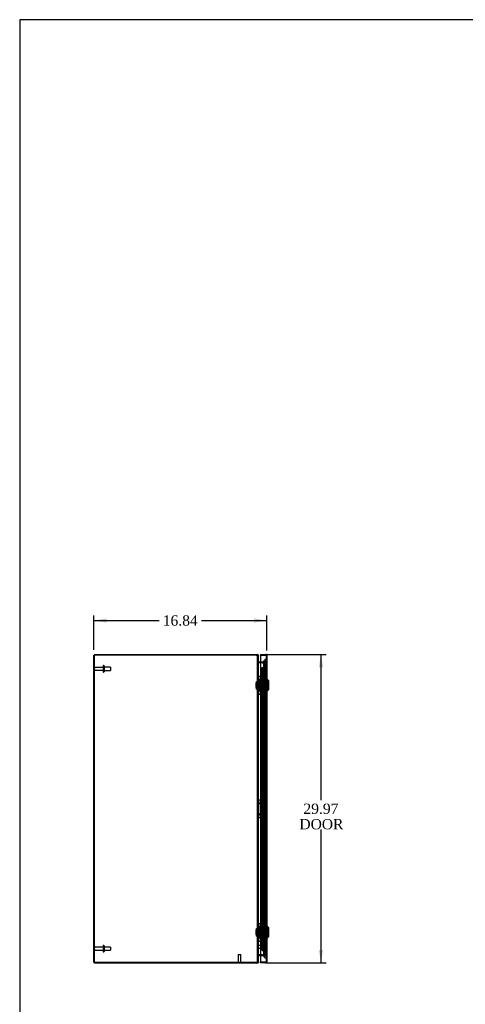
# Model space of a CAD drawing. Header units: inches. Extents: x 1 to 240, y -1 to 159.
# Tile 2 of 8: x 1 to 44, y 64 to 159. Entities that reach past the tile are written whole.
import ezdxf
from ezdxf.enums import TextEntityAlignment as Align
from ezdxf.lldxf.tags import DXFTag

# ---------------------------------------------------------------- set-up
doc = ezdxf.new("R2010")
doc.units = ezdxf.units.IN
doc.header["$MEASUREMENT"] = 0
for name, color, linetype in [('CAP02342', 7, 'Continuous'), ('COM52788', 7, 'Continuous'), ('COM52808', 7, 'Continuous'), ('COM53844', 7, 'Continuous'), ('COM55772-4', 7, 'Continuous'), ('COM70219', 7, 'Continuous'), ('Default', 7, 'Continuous'), ('HNG14573-1', 7, 'Continuous'), ('HNG14573-2', 7, 'Continuous'), ('LOK10000', 7, 'Continuous'), ('LOK10000CAM', 7, 'Continuous'), ('LOK10000NUT', 7, 'Continuous'), ('LOK10000SC', 7, 'Continuous'), ('PIN17645', 7, 'Continuous'), ('QLB20183', 7, 'Continuous'), ('STD21878', 7, 'Continuous'), ('STD26098', 7, 'Continuous')]:
    doc.layers.add(name, color=color, linetype=linetype)
doc.styles.add('SEACAD_Times_New_Roman', font='times.ttf')
tags = doc.linetypes.add('HIDDEN2', pattern=[0.1875, 0.125, -0.0625]).pattern_tags.tags
tags[6:7] = [DXFTag(74, 4), DXFTag(75, 0), DXFTag(340, '0'), DXFTag(46, 0.0), DXFTag(50, 0.0), DXFTag(44, 0.0), DXFTag(45, 0.0)]
tags[4:5] = [DXFTag(74, 4), DXFTag(75, 0), DXFTag(340, '0'), DXFTag(46, 0.0), DXFTag(50, 0.0), DXFTag(44, 0.0), DXFTag(45, 0.0)]
doc.dimstyles.new('HAMMOND_(STH_-_240x160)', dxfattribs={"dimtxt": 1, "dimasz": 1.25, "dimexe": 0.5, "dimexo": 0.5, "dimgap": 0.25, "dimtad": 0, "dimtih": 1, "dimtoh": 1, "dimzin": 0, "dimdsep": 46, "dimtxsty": 'SEACAD_Times_New_Roman', "dimblk1": '_SE_FILLED', "dimblk2": '_SE_FILLED', "dimsah": 1, "dimcen": 0.5, "dimadec": 0, "dimazin": 0, "dimtfac": 0.8, "dimtofl": 0, "dimtmove": 0, "dimatfit": 3, "dimfxl": 1, "dimtolj": 1, "dimtzin": 0, "dimarcsym": 0})

# ---------------------------------------------------------------- blocks, each defined once
blk = doc.blocks.new('SE2')
at = {"layer": 'CAP02342', "color": 7, "linetype": 'HIDDEN2'}
for p, q in [((24.789, 93.524), (24.497, 93.524)), ((24.497, 93.524), (24.497, 93.05)), ((24.557, 93.524), (24.557, 93.05)), ((24.636, 92.971), (24.65, 92.971)), ((24.636, 92.911), (24.65, 92.911)), ((24.729, 93.05), (24.729, 93.524)), ((24.789, 93.05), (24.789, 93.524)), ((24.789, 81.524), (24.497, 81.524)), ((24.497, 81.524), (24.497, 81.05)), ((24.557, 81.524), (24.557, 81.05)), ((24.729, 81.05), (24.729, 81.524)), ((24.789, 81.05), (24.789, 81.524)), ((24.636, 80.971), (24.65, 80.971)), ((24.636, 80.911), (24.65, 80.911)), ((24.789, 69.524), (24.497, 69.524)), ((24.497, 69.524), (24.497, 69.05)), ((24.557, 69.524), (24.557, 69.05)), ((24.636, 68.971), (24.65, 68.971)), ((24.636, 68.911), (24.65, 68.911)), ((24.729, 69.05), (24.729, 69.524)), ((24.789, 69.05), (24.789, 69.524))]:
    blk.add_line(p, q, dxfattribs=at)
for centre, radius, start, end in [((24.636, 93.05), 0.139, 180, 270), ((24.636, 93.05), 0.079, 180, 270), ((24.636, 93.05), 0.079, 270, 275.08351), ((24.636, 93.05), 0.139, 270, 272.88662), ((24.65, 93.05), 0.079, 264.91649, 270), ((24.65, 93.05), 0.139, 267.11338, 270), ((24.65, 93.05), 0.079, 270, 0), ((24.65, 93.05), 0.139, 270, 0), ((24.636, 81.05), 0.139, 180, 270), ((24.636, 81.05), 0.079, 180, 270), ((24.636, 81.05), 0.079, 270, 275.08351), ((24.636, 81.05), 0.139, 270, 272.88662), ((24.65, 81.05), 0.079, 264.91649, 270), ((24.65, 81.05), 0.139, 267.11338, 270), ((24.65, 81.05), 0.079, 270, 0), ((24.65, 81.05), 0.139, 270, 0), ((24.636, 69.05), 0.139, 180, 270), ((24.636, 69.05), 0.079, 180, 270), ((24.636, 69.05), 0.079, 270, 275.08351), ((24.636, 69.05), 0.139, 270, 272.88662), ((24.65, 69.05), 0.079, 264.91649, 270), ((24.65, 69.05), 0.139, 267.11338, 270), ((24.65, 69.05), 0.079, 270, 0), ((24.65, 69.05), 0.139, 270, 0)]:
    blk.add_arc(centre, radius, start, end, dxfattribs=at)
at = {"layer": 'COM52788', "color": 7, "linetype": 'Continuous'}
for p, q in [((8.225, 97.54), (23.948, 97.54)), ((8.225, 97.54), (8.225, 97.468)), ((23.948, 97.54), (24.045, 97.54)), ((24.045, 97.468), (24.045, 97.54)), ((24.126, 97.432), (24.153, 97.432)), ((24.153, 97.432), (24.153, 97.406)), ((24.177, 96.792), (24.165, 96.756)), ((24.365, 96.79), (24.189, 96.79)), ((24.177, 68.288), (24.165, 68.324)), ((24.189, 68.29), (24.365, 68.29)), ((8.225, 67.54), (8.225, 67.612)), ((23.948, 67.54), (8.225, 67.54)), ((24.045, 67.54), (23.948, 67.54)), ((24.045, 67.612), (24.045, 67.54)), ((24.126, 67.648), (24.153, 67.648)), ((24.153, 67.673), (24.153, 67.648))]:
    blk.add_line(p, q, dxfattribs=at)
at = {"layer": 'COM52788', "color": 7, "linetype": 'HIDDEN2'}
for p, q in [((23.948, 97.468), (24.045, 97.468)), ((24.081, 97.432), (24.081, 97.406)), ((24.081, 97.432), (24.126, 97.432)), ((24.081, 96.826), (24.153, 96.826)), ((24.165, 96.756), (24.154, 96.723)), ((24.518, 96.79), (24.365, 96.79)), ((24.513, 96.718), (24.518, 96.718)), ((24.519, 96.79), (24.526, 96.791)), ((24.519, 96.79), (24.52, 96.718)), ((24.52, 96.718), (24.542, 96.72)), ((24.807, 96.855), (24.526, 96.791)), ((24.526, 96.791), (24.542, 96.72)), ((24.542, 96.72), (24.823, 96.785)), ((24.807, 96.855), (24.823, 96.785)), ((24.081, 68.254), (24.153, 68.254)), ((24.165, 68.324), (24.154, 68.356)), ((24.365, 68.29), (24.518, 68.29)), ((24.518, 68.362), (24.513, 68.362)), ((24.519, 68.29), (24.52, 68.362)), ((24.526, 68.289), (24.519, 68.29)), ((24.542, 68.359), (24.52, 68.362)), ((24.526, 68.289), (24.542, 68.359)), ((24.526, 68.289), (24.807, 68.224)), ((24.823, 68.294), (24.542, 68.359)), ((24.807, 68.224), (24.823, 68.294)), ((24.045, 67.612), (23.948, 67.612)), ((24.081, 67.673), (24.081, 67.648)), ((24.081, 67.648), (24.126, 67.648))]:
    blk.add_line(p, q, dxfattribs=at)
at = {"layer": 'COM52788', "color": 7, "linetype": 'Continuous'}
for centre, radius, start, end in [((24.045, 97.432), 0.108, 0, 90), ((24.045, 97.432), 0.036, 24.47652, 90), ((24.189, 96.826), 0.036, 180, 251.39661), ((24.189, 96.826), 0.036, 251.39661, 270), ((24.189, 96.826), 0.108, 268.58381, 270), ((24.189, 68.254), 0.036, 108.60339, 180), ((24.189, 68.254), 0.036, 90, 108.60339), ((24.189, 68.254), 0.108, 90, 91.41619), ((24.045, 67.648), 0.108, 270, 360), ((24.045, 67.648), 0.036, 270, 335.52348)]:
    blk.add_arc(centre, radius, start, end, dxfattribs=at)
at = {"layer": 'COM52788', "color": 7, "linetype": 'HIDDEN2'}
for centre, radius, start, end in [((24.045, 97.432), 0.036, 0, 24.47652), ((24.189, 96.826), 0.108, 180.00004, 251.39658), ((24.189, 96.826), 0.108, 251.39661, 268.58381), ((24.518, 96.826), 0.036, 270, 270.94624), ((24.518, 96.826), 0.108, 270, 270.94624), ((24.189, 68.254), 0.108, 108.60341, 179.99999), ((24.189, 68.254), 0.108, 91.41619, 108.60339), ((24.518, 68.254), 0.108, 89.05376, 90), ((24.518, 68.254), 0.036, 89.05376, 90), ((24.045, 67.648), 0.036, 335.52348, 0)]:
    blk.add_arc(centre, radius, start, end, dxfattribs=at)
at = {"layer": 'COM52808', "color": 7, "linetype": 'Continuous'}
for p, q in [((24.365, 97.524), (24.365, 97.452)), ((24.365, 97.524), (24.882, 97.524)), ((24.365, 97.452), (24.365, 67.627)), ((24.365, 97.452), (24.882, 97.452)), ((24.882, 97.452), (24.365, 97.452)), ((24.882, 97.452), (24.882, 97.452)), ((24.932, 97.452), (24.882, 97.452)), ((24.882, 97.452), (24.969, 97.452)), ((24.932, 97.452), (24.969, 97.478)), ((24.99, 97.416), (24.99, 67.663)), ((24.99, 97.416), (24.99, 97.416)), ((24.99, 97.416), (24.99, 97.416)), ((24.99, 97.416), (24.99, 97.416)), ((24.365, 67.555), (24.365, 67.627)), ((24.882, 67.627), (24.365, 67.627)), ((24.365, 67.627), (24.882, 67.627)), ((24.882, 67.555), (24.365, 67.555)), ((24.882, 67.627), (24.882, 67.627)), ((24.882, 67.627), (24.932, 67.627)), ((24.882, 67.627), (24.969, 67.627)), ((24.932, 67.627), (24.969, 67.6)), ((24.99, 67.663), (24.99, 67.662)), ((24.99, 67.662), (24.99, 67.662)), ((24.99, 67.662), (24.99, 67.662))]:
    blk.add_line(p, q, dxfattribs=at)
at = {"layer": 'COM52808', "color": 7, "linetype": 'HIDDEN2'}
for p, q in [((24.882, 97.451), (24.882, 97.452)), ((24.918, 97.416), (24.918, 67.663)), ((24.918, 97.416), (24.99, 97.416)), ((24.99, 97.416), (24.918, 97.416)), ((24.918, 94.934), (24.99, 94.934)), ((24.918, 94.77), (24.99, 94.77)), ((24.918, 94.308), (24.99, 94.308)), ((24.918, 94.143), (24.99, 94.143)), ((24.918, 70.935), (24.99, 70.935)), ((24.918, 70.771), (24.99, 70.771)), ((24.918, 70.309), (24.99, 70.309)), ((24.918, 70.144), (24.99, 70.144)), ((24.882, 67.627), (24.882, 67.627)), ((24.918, 67.663), (24.99, 67.663)), ((24.99, 67.662), (24.918, 67.662))]:
    blk.add_line(p, q, dxfattribs=at)
at = {"layer": 'COM52808', "color": 7, "linetype": 'Continuous'}
for centre, start, end in [((24.882, 97.416), 35.52652, 90), ((24.882, 97.416), 0.21754, 35.52652), ((24.882, 97.416), 0, 0.10085), ((24.882, 67.663), 270, 324.47348), ((24.882, 67.663), 324.47348, 359.78246), ((24.882, 67.663), 359.89915, 0)]:
    blk.add_arc(centre, 0.108, start, end, dxfattribs=at)
at = {"layer": 'COM52808', "color": 7, "linetype": 'HIDDEN2'}
for centre, start, end in [((24.882, 97.416), 0.30255, 90), ((24.882, 97.415), 0.30255, 90), ((24.882, 97.416), 0, 0.30255), ((24.882, 67.663), 270, 359.69745), ((24.882, 67.663), 270, 359.69745), ((24.882, 67.663), 359.69745, 0)]:
    blk.add_arc(centre, 0.036, start, end, dxfattribs=at)
for points, knots in [([(24.99, 97.416), (24.984, 97.416), (24.978, 97.416), (24.972, 97.416), (24.966, 97.416), (24.959, 97.416), (24.953, 97.417), (24.952, 97.417), (24.95, 97.417), (24.949, 97.417), (24.947, 97.417), (24.946, 97.418), (24.944, 97.418), (24.944, 97.418), (24.943, 97.419), (24.943, 97.419), (24.942, 97.42), (24.942, 97.42), (24.941, 97.421), (24.94, 97.424), (24.94, 97.427), (24.939, 97.43), (24.938, 97.433), (24.938, 97.436), (24.937, 97.439), (24.935, 97.444), (24.934, 97.448), (24.932, 97.452)], [0, 0, 0, 0, 0.186705, 0.186705, 0.186705, 0.38114, 0.38114, 0.38114, 0.429837, 0.429837, 0.429837, 0.479528, 0.479528, 0.479528, 0.504062, 0.504062, 0.504062, 0.535578, 0.535578, 0.535578, 0.673413, 0.673413, 0.673413, 0.81014, 0.81014, 0.81014, 1, 1, 1, 1]), ([(24.932, 97.452), (24.934, 97.446), (24.936, 97.441), (24.938, 97.432), (24.939, 97.43), (24.94, 97.425), (24.94, 97.424), (24.941, 97.421), (24.942, 97.42), (24.944, 97.418), (24.946, 97.417), (24.95, 97.417), (24.952, 97.417), (24.958, 97.416), (24.962, 97.416), (24.974, 97.416), (24.982, 97.416), (24.99, 97.416)], [0, 0, 0, 0, 0.25, 0.25, 0.375, 0.375, 0.4375, 0.4375, 0.5, 0.5, 0.5625, 0.5625, 0.625, 0.625, 0.75, 0.75, 1, 1, 1, 1]), ([(24.932, 67.627), (24.934, 67.632), (24.936, 67.637), (24.938, 67.646), (24.939, 67.649), (24.94, 67.653), (24.94, 67.654), (24.941, 67.657), (24.942, 67.658), (24.944, 67.66), (24.946, 67.661), (24.95, 67.661), (24.952, 67.662), (24.958, 67.662), (24.962, 67.662), (24.974, 67.662), (24.982, 67.662), (24.99, 67.662)], [0, 0, 0, 0, 0.25, 0.25, 0.375, 0.375, 0.4375, 0.4375, 0.5, 0.5, 0.5625, 0.5625, 0.625, 0.625, 0.75, 0.75, 1, 1, 1, 1]), ([(24.99, 67.662), (24.984, 67.662), (24.978, 67.662), (24.972, 67.662), (24.966, 67.662), (24.959, 67.662), (24.953, 67.662), (24.952, 67.662), (24.95, 67.662), (24.949, 67.661), (24.947, 67.661), (24.946, 67.661), (24.944, 67.66), (24.944, 67.66), (24.943, 67.66), (24.943, 67.659), (24.942, 67.659), (24.942, 67.658), (24.941, 67.657), (24.94, 67.654), (24.94, 67.651), (24.939, 67.648), (24.938, 67.645), (24.938, 67.642), (24.937, 67.639), (24.935, 67.635), (24.934, 67.631), (24.932, 67.627)], [0, 0, 0, 0, 0.186705, 0.186705, 0.186705, 0.38114, 0.38114, 0.38114, 0.429837, 0.429837, 0.429837, 0.479528, 0.479528, 0.479528, 0.504062, 0.504062, 0.504062, 0.535578, 0.535578, 0.535578, 0.673413, 0.673413, 0.673413, 0.81014, 0.81014, 0.81014, 1, 1, 1, 1])]:
    blk.add_open_spline(points, degree=3, knots=knots, dxfattribs=at)
at = {"layer": 'COM52808', "color": 7, "linetype": 'Continuous'}
for points in [[(24.969, 97.452), (24.976, 97.446), (24.981, 97.44), (24.988, 97.428), (24.989, 97.422), (24.99, 97.416)], [(24.969, 67.627), (24.976, 67.633), (24.981, 67.639), (24.988, 67.651), (24.989, 67.656), (24.99, 67.662)]]:
    blk.add_open_spline(points, degree=3, knots=[0, 0, 0, 0, 0.5, 0.5, 1, 1, 1, 1], dxfattribs=at)
at = {"layer": 'COM53844', "color": 7, "linetype": 'HIDDEN2'}
for p, q in [((24.511, 68.777), (24.511, 96.277)), ((24.511, 96.277), (24.592, 96.277)), ((24.549, 68.777), (24.549, 96.277)), ((24.592, 96.277), (24.837, 96.277)), ((24.629, 68.777), (24.629, 96.277)), ((24.837, 96.277), (24.918, 96.277)), ((24.88, 68.777), (24.88, 96.277)), ((24.511, 68.777), (24.592, 68.777)), ((24.592, 68.777), (24.837, 68.777)), ((24.837, 68.777), (24.918, 68.777))]:
    blk.add_line(p, q, dxfattribs=at)
at = {"layer": 'COM55772-4', "color": 7, "linetype": 'Continuous'}
for p, q in [((8.153, 97.468), (8.261, 97.468)), ((8.153, 67.612), (8.153, 97.468)), ((23.949, 97.468), (8.261, 97.468)), ((24.153, 67.673), (24.153, 97.406)), ((24.189, 96.718), (24.186, 96.718)), ((24.365, 96.718), (24.189, 96.718)), ((24.186, 68.362), (24.189, 68.362)), ((24.189, 68.362), (24.365, 68.362)), ((8.261, 67.612), (8.153, 67.612)), ((23.949, 67.612), (8.261, 67.612))]:
    blk.add_line(p, q, dxfattribs=at)
at = {"layer": 'COM55772-4', "color": 7, "linetype": 'HIDDEN2'}
for p, q in [((8.225, 97.04), (8.153, 97.04)), ((8.225, 67.612), (8.225, 97.468)), ((24.081, 67.673), (24.081, 97.406)), ((24.153, 97.406), (24.081, 97.406)), ((24.153, 96.805), (24.081, 96.805)), ((24.186, 96.718), (24.181, 96.718)), ((24.513, 96.718), (24.365, 96.718)), ((24.518, 96.719), (24.513, 96.718)), ((24.526, 96.72), (24.518, 96.719)), ((24.807, 96.785), (24.526, 96.72)), ((24.526, 96.72), (24.542, 96.72)), ((24.823, 96.785), (24.542, 96.72)), ((24.823, 96.785), (24.807, 96.785)), ((24.807, 68.295), (24.807, 96.785)), ((24.823, 68.295), (24.823, 96.785)), ((8.153, 96.54), (8.225, 96.54)), ((8.225, 68.54), (8.153, 68.54)), ((8.153, 68.04), (8.225, 68.04)), ((24.153, 68.274), (24.081, 68.274)), ((24.186, 68.362), (24.181, 68.362)), ((24.365, 68.362), (24.513, 68.362)), ((24.513, 68.362), (24.518, 68.36)), ((24.518, 68.36), (24.526, 68.359)), ((24.526, 68.359), (24.542, 68.359)), ((24.526, 68.359), (24.807, 68.295)), ((24.542, 68.359), (24.823, 68.295)), ((24.823, 68.295), (24.807, 68.295)), ((24.153, 67.673), (24.081, 67.673))]:
    blk.add_line(p, q, dxfattribs=at)
at = {"layer": 'COM55772-4', "color": 7, "linetype": 'Continuous'}
for centre, radius, start, end in [((23.949, 97.156), 0.312, 72.26406, 90), ((24.32, 96.819), 0.168, 184.91881, 217.27007), ((24.32, 68.26), 0.168, 142.72993, 175.0812), ((23.949, 67.924), 0.312, 270, 287.73594)]:
    blk.add_arc(centre, radius, start, end, dxfattribs=at)
at = {"layer": 'COM55772-4', "color": 7, "linetype": 'HIDDEN2'}
blk.add_arc((24.32, 68.26), 0.168, 142.72993, 175.08119, dxfattribs=at)
at = {"layer": 'COM55772-4', "color": 7, "linetype": 'Continuous'}
for points in [[(24.045, 97.453), (24.06, 97.45), (24.075, 97.447), (24.102, 97.441), (24.114, 97.437), (24.133, 97.429), (24.14, 97.425), (24.15, 97.416), (24.153, 97.411), (24.153, 97.406)], [(24.153, 67.673), (24.153, 67.668), (24.15, 67.663), (24.14, 67.654), (24.133, 67.65), (24.114, 67.642), (24.102, 67.639), (24.075, 67.632), (24.06, 67.629), (24.045, 67.626)]]:
    blk.add_open_spline(points, degree=3, knots=[0, 0, 0, 0, 0.25, 0.25, 0.5, 0.5, 0.75, 0.75, 1, 1, 1, 1], dxfattribs=at)
at = {"layer": 'COM55772-4', "color": 7, "linetype": 'HIDDEN2'}
for points, knots in [([(24.045, 97.453), (24.046, 97.452), (24.048, 97.451), (24.052, 97.449), (24.056, 97.446), (24.059, 97.444), (24.062, 97.442), (24.065, 97.439), (24.068, 97.436), (24.072, 97.432), (24.075, 97.427), (24.078, 97.421), (24.08, 97.414), (24.08, 97.409), (24.081, 97.406)], [0, 0, 0, 0, 0.058156, 0.116815, 0.175998, 0.235726, 0.296018, 0.356891, 0.41836, 0.48044, 0.606387, 0.734924, 0.866115, 1, 1, 1, 1]), ([(24.181, 96.718), (24.168, 96.725), (24.155, 96.732), (24.13, 96.747), (24.119, 96.754), (24.1, 96.769), (24.093, 96.776), (24.083, 96.79), (24.081, 96.798), (24.081, 96.805)], [0, 0, 0, 0, 0.25, 0.25, 0.5, 0.5, 0.75, 0.75, 1, 1, 1, 1]), ([(24.181, 68.362), (24.168, 68.354), (24.155, 68.347), (24.13, 68.333), (24.119, 68.325), (24.1, 68.311), (24.093, 68.304), (24.083, 68.289), (24.081, 68.282), (24.081, 68.274)], [0, 0, 0, 0, 0.25, 0.25, 0.5, 0.5, 0.75, 0.75, 1, 1, 1, 1]), ([(24.081, 68.274), (24.081, 68.282), (24.083, 68.289), (24.093, 68.304), (24.1, 68.311), (24.119, 68.325), (24.13, 68.333), (24.155, 68.347), (24.168, 68.354), (24.181, 68.362)], [0, 0, 0, 0, 0.25, 0.25, 0.5, 0.5, 0.75, 0.75, 1, 1, 1, 1]), ([(24.081, 67.673), (24.08, 67.672), (24.08, 67.669), (24.08, 67.665), (24.079, 67.661), (24.077, 67.657), (24.076, 67.653), (24.073, 67.65), (24.07, 67.645), (24.066, 67.64), (24.06, 67.636), (24.054, 67.632), (24.05, 67.629), (24.046, 67.627), (24.045, 67.626)], [0, 0, 0, 0, 0.076871, 0.15286, 0.227973, 0.302217, 0.375602, 0.448141, 0.519849, 0.643292, 0.764341, 0.843836, 0.922372, 1, 1, 1, 1])]:
    blk.add_open_spline(points, degree=3, knots=knots, dxfattribs=at)
at = {"layer": 'COM70219', "color": 7, "linetype": 'HIDDEN2'}
for p, q in [((24.668, 96.8), (24.668, 96.55)), ((24.914, 96.8), (24.916, 97.049)), ((24.914, 96.8), (24.914, 96.55)), ((24.916, 96.551), (24.914, 96.8)), ((24.916, 97.049), (24.916, 96.55)), ((24.916, 97.049), (24.917, 97.049)), ((24.917, 97.049), (24.917, 96.55)), ((24.668, 96.55), (24.668, 68.528)), ((24.914, 96.55), (24.914, 68.528)), ((24.917, 96.551), (24.916, 96.551)), ((24.916, 96.55), (24.916, 68.528)), ((24.917, 96.55), (24.917, 68.528)), ((24.668, 68.528), (24.668, 68.278)), ((24.914, 68.528), (24.914, 68.278)), ((24.916, 68.527), (24.914, 68.278)), ((24.914, 68.278), (24.916, 68.029)), ((24.916, 68.528), (24.916, 68.029)), ((24.917, 68.527), (24.916, 68.527)), ((24.916, 68.029), (24.917, 68.029)), ((24.917, 68.528), (24.917, 68.029))]:
    blk.add_line(p, q, dxfattribs=at)
for centre in [(24.918, 96.8), (24.918, 68.278)]:
    blk.add_arc(centre, 0.25, 90, 270, dxfattribs=at)
at = {"layer": 'HNG14573-1', "color": 7, "linetype": 'Continuous'}
for p, q in [((24.21, 95.406), (24.153, 95.406)), ((24.21, 93.674), (24.21, 95.406)), ((24.21, 95.406), (24.231, 95.406)), ((24.231, 95.406), (24.365, 95.406)), ((24.21, 93.674), (24.153, 93.674)), ((24.21, 93.674), (24.231, 93.674)), ((24.231, 93.674), (24.365, 93.674)), ((24.21, 83.406), (24.153, 83.406)), ((24.21, 81.674), (24.21, 83.406)), ((24.21, 83.406), (24.231, 83.406)), ((24.231, 83.406), (24.365, 83.406)), ((24.21, 81.674), (24.153, 81.674)), ((24.21, 81.674), (24.231, 81.674)), ((24.231, 81.674), (24.365, 81.674)), ((24.21, 71.406), (24.153, 71.406)), ((24.21, 69.674), (24.21, 71.406)), ((24.21, 71.406), (24.231, 71.406)), ((24.231, 71.406), (24.365, 71.406)), ((24.21, 69.674), (24.153, 69.674)), ((24.21, 69.674), (24.231, 69.674)), ((24.231, 69.674), (24.365, 69.674))]:
    blk.add_line(p, q, dxfattribs=at)
at = {"layer": 'HNG14573-1', "color": 7, "linetype": 'HIDDEN2'}
for p, q in [((24.365, 95.406), (24.455, 95.406)), ((24.465, 95.406), (24.465, 94.952)), ((24.821, 94.952), (24.465, 94.952)), ((24.522, 95.406), (24.522, 94.952)), ((24.704, 95.219), (24.629, 95.185)), ((24.629, 95.176), (24.704, 95.143)), ((24.635, 95.232), (24.691, 95.257)), ((24.635, 95.129), (24.691, 95.104)), ((24.719, 94.952), (24.719, 95.406)), ((24.764, 94.952), (24.764, 95.406)), ((24.764, 94.127), (24.764, 94.952)), ((24.821, 94.952), (24.821, 95.406)), ((24.821, 94.127), (24.821, 94.952)), ((24.465, 94.127), (24.821, 94.127)), ((24.465, 94.127), (24.465, 93.674)), ((24.522, 94.127), (24.522, 93.674)), ((24.704, 93.937), (24.629, 93.903)), ((24.629, 93.894), (24.704, 93.861)), ((24.691, 93.975), (24.635, 93.95)), ((24.691, 93.822), (24.635, 93.847)), ((24.719, 93.674), (24.719, 94.127)), ((24.764, 93.674), (24.764, 94.127)), ((24.821, 93.674), (24.821, 94.127)), ((24.365, 93.674), (24.465, 93.674)), ((24.821, 93.674), (24.465, 93.674)), ((24.365, 83.406), (24.455, 83.406)), ((24.465, 83.406), (24.465, 82.952)), ((24.522, 83.406), (24.522, 82.952)), ((24.635, 83.232), (24.691, 83.257)), ((24.719, 82.952), (24.719, 83.406)), ((24.764, 82.952), (24.764, 83.406)), ((24.821, 82.952), (24.821, 83.406)), ((24.821, 82.952), (24.465, 82.952)), ((24.704, 83.219), (24.629, 83.185)), ((24.629, 83.176), (24.704, 83.143)), ((24.635, 83.129), (24.691, 83.104)), ((24.764, 82.127), (24.764, 82.952)), ((24.821, 82.127), (24.821, 82.952)), ((24.365, 81.674), (24.465, 81.674)), ((24.465, 82.127), (24.821, 82.127)), ((24.465, 82.127), (24.465, 81.674)), ((24.821, 81.674), (24.465, 81.674)), ((24.522, 82.127), (24.522, 81.674)), ((24.704, 81.937), (24.629, 81.903)), ((24.629, 81.894), (24.704, 81.861)), ((24.691, 81.975), (24.635, 81.95)), ((24.691, 81.822), (24.635, 81.847)), ((24.719, 81.674), (24.719, 82.127)), ((24.764, 81.674), (24.764, 82.127)), ((24.821, 81.674), (24.821, 82.127)), ((24.365, 71.406), (24.455, 71.406)), ((24.465, 71.406), (24.465, 70.952)), ((24.821, 70.952), (24.465, 70.952)), ((24.522, 71.406), (24.522, 70.952)), ((24.704, 71.219), (24.629, 71.185)), ((24.629, 71.176), (24.704, 71.143)), ((24.635, 71.232), (24.691, 71.257)), ((24.635, 71.129), (24.691, 71.104)), ((24.719, 70.952), (24.719, 71.406)), ((24.764, 70.952), (24.764, 71.406)), ((24.764, 70.127), (24.764, 70.952)), ((24.821, 70.952), (24.821, 71.406)), ((24.821, 70.127), (24.821, 70.952)), ((24.465, 70.127), (24.821, 70.127)), ((24.465, 70.127), (24.465, 69.674)), ((24.522, 70.127), (24.522, 69.674)), ((24.704, 69.937), (24.629, 69.903)), ((24.629, 69.894), (24.704, 69.861)), ((24.691, 69.975), (24.635, 69.95)), ((24.691, 69.822), (24.635, 69.847)), ((24.719, 69.674), (24.719, 70.127)), ((24.764, 69.674), (24.764, 70.127)), ((24.821, 69.674), (24.821, 70.127)), ((24.365, 69.674), (24.465, 69.674)), ((24.821, 69.674), (24.465, 69.674))]:
    blk.add_line(p, q, dxfattribs=at)
for centre in [(24.35, 95.071), (24.35, 94.008), (24.35, 83.071), (24.35, 82.008), (24.35, 71.071), (24.35, 70.008)]:
    blk.add_circle(centre, 0.079, dxfattribs=at)
at = {"layer": 'HNG14573-1', "color": 7, "linetype": 'Continuous'}
for centre in [(24.35, 95.071), (24.35, 94.008), (24.35, 83.071), (24.35, 82.008), (24.35, 71.071), (24.35, 70.008)]:
    blk.add_arc(centre, 0.022, 47.01411, 312.98589, dxfattribs=at)
at = {"layer": 'HNG14573-1', "color": 7, "linetype": 'HIDDEN2'}
for centre, start, end in [((24.35, 95.071), 0, 47.01411), ((24.35, 95.071), 312.98589, 0), ((24.35, 94.008), 0, 47.01411), ((24.35, 94.008), 312.98589, 0), ((24.35, 83.071), 0, 47.01411), ((24.35, 83.071), 312.98589, 0), ((24.35, 82.008), 0, 47.01411), ((24.35, 82.008), 312.98589, 0), ((24.35, 71.071), 0, 47.01411), ((24.35, 71.071), 312.98589, 0), ((24.35, 70.008), 0, 47.01411), ((24.35, 70.008), 312.98589, 0)]:
    blk.add_arc(centre, 0.022, start, end, dxfattribs=at)
for centre, major_axis, ratio, start_param, end_param in [((24.691, 95.181), (0.0978, 0), 0.638889, 2.181662, 4.101524), ((24.634, 95.181), (0.00861, 0), 0.638889, 2.181662, 4.101524), ((24.671, 95.206), (-0.0911, -0.0581), 0.323001, 2.93843, 4.282333), ((24.671, 95.155), (-0.0911, 0.0581), 0.323001, 2.000852, 3.344755), ((24.671, 95.137), (-0.147, -0.094), 0.323001, 2.93843, 4.282333), ((24.671, 95.225), (-0.147, 0.094), 0.323001, 2.000852, 3.344755), ((24.691, 93.899), (0.0978, 0), 0.638889, 2.181662, 4.101524), ((24.634, 93.899), (0.00861, 0), 0.638889, 2.181662, 4.101524), ((24.671, 93.924), (-0.0911, -0.0581), 0.323001, 2.93843, 4.282333), ((24.671, 93.873), (-0.0911, 0.0581), 0.323001, 2.000852, 3.344755), ((24.671, 93.855), (-0.147, -0.094), 0.323001, 2.93843, 4.282333), ((24.671, 93.943), (-0.147, 0.094), 0.323001, 2.000852, 3.344755), ((24.691, 83.181), (0.0978, 0), 0.638889, 2.181662, 4.101524), ((24.671, 83.206), (-0.0911, -0.0581), 0.323001, 2.93843, 4.282333), ((24.671, 83.137), (-0.147, -0.094), 0.323001, 2.93843, 4.282333), ((24.634, 83.181), (0.00861, 0), 0.638889, 2.181662, 4.101524), ((24.671, 83.155), (-0.0911, 0.0581), 0.323001, 2.000852, 3.344755), ((24.671, 83.225), (-0.147, 0.094), 0.323001, 2.000852, 3.344755), ((24.691, 81.899), (0.0978, 0), 0.638889, 2.181662, 4.101524), ((24.634, 81.899), (0.00861, 0), 0.638889, 2.181662, 4.101524), ((24.671, 81.924), (-0.0911, -0.0581), 0.323001, 2.93843, 4.282333), ((24.671, 81.873), (-0.0911, 0.0581), 0.323001, 2.000852, 3.344755), ((24.671, 81.855), (-0.147, -0.094), 0.323001, 2.93843, 4.282333), ((24.671, 81.943), (-0.147, 0.094), 0.323001, 2.000852, 3.344755), ((24.691, 71.181), (0.0978, 0), 0.638889, 2.181662, 4.101524), ((24.634, 71.181), (0.00861, 0), 0.638889, 2.181662, 4.101524), ((24.671, 71.206), (-0.0911, -0.0581), 0.323001, 2.93843, 4.282333), ((24.671, 71.155), (-0.0911, 0.0581), 0.323001, 2.000852, 3.344755), ((24.671, 71.137), (-0.147, -0.094), 0.323001, 2.93843, 4.282333), ((24.671, 71.225), (-0.147, 0.094), 0.323001, 2.000852, 3.344755), ((24.691, 69.899), (0.0978, 0), 0.638889, 2.181662, 4.101524), ((24.634, 69.899), (0.00861, 0), 0.638889, 2.181662, 4.101524), ((24.671, 69.924), (-0.0911, -0.0581), 0.323001, 2.93843, 4.282333), ((24.671, 69.855), (-0.147, -0.094), 0.323001, 2.93843, 4.282333), ((24.671, 69.943), (-0.147, 0.094), 0.323001, 2.000852, 3.344755), ((24.671, 69.873), (-0.0911, 0.0581), 0.323001, 2.000852, 3.344755)]:
    blk.add_ellipse(centre, major_axis=major_axis, ratio=ratio, start_param=start_param, end_param=end_param, dxfattribs=at)
for centre, major_axis in [((24.62, 94.54), (0, -0.079)), ((24.616, 94.54), (0, 0.022)), ((24.62, 82.54), (0, -0.079)), ((24.616, 82.54), (0, -0.022)), ((24.62, 70.54), (0, -0.079)), ((24.616, 70.54), (0, 0.022))]:
    blk.add_ellipse(centre, major_axis=major_axis, ratio=0.97437, dxfattribs=at)
at = {"layer": 'HNG14573-2', "color": 7, "linetype": 'HIDDEN2'}
for p, q in [((24.415, 94.787), (24.415, 94.764)), ((24.842, 94.933), (24.444, 94.933)), ((24.444, 94.933), (24.444, 94.826)), ((24.842, 94.826), (24.444, 94.826)), ((24.842, 94.726), (24.444, 94.726)), ((24.444, 94.726), (24.444, 94.354)), ((24.523, 94.933), (24.523, 94.146)), ((24.763, 94.146), (24.763, 94.933)), ((24.842, 94.826), (24.842, 94.933)), ((24.842, 94.354), (24.842, 94.726)), ((24.87, 94.764), (24.87, 94.787)), ((24.415, 94.315), (24.415, 94.292)), ((24.842, 94.354), (24.444, 94.354)), ((24.842, 94.254), (24.444, 94.254)), ((24.444, 94.254), (24.444, 94.146)), ((24.842, 94.146), (24.444, 94.146)), ((24.842, 94.146), (24.842, 94.254)), ((24.87, 94.292), (24.87, 94.315)), ((24.415, 82.787), (24.415, 82.764)), ((24.415, 82.315), (24.415, 82.292)), ((24.842, 82.933), (24.444, 82.933)), ((24.444, 82.933), (24.444, 82.826)), ((24.842, 82.826), (24.444, 82.826)), ((24.842, 82.726), (24.444, 82.726)), ((24.444, 82.726), (24.444, 82.354)), ((24.842, 82.354), (24.444, 82.354)), ((24.523, 82.933), (24.523, 82.146)), ((24.763, 82.146), (24.763, 82.933)), ((24.842, 82.826), (24.842, 82.933)), ((24.842, 82.354), (24.842, 82.726)), ((24.87, 82.764), (24.87, 82.787)), ((24.87, 82.292), (24.87, 82.315)), ((24.842, 82.254), (24.444, 82.254)), ((24.444, 82.254), (24.444, 82.146)), ((24.842, 82.146), (24.444, 82.146)), ((24.842, 82.146), (24.842, 82.254)), ((24.842, 70.933), (24.444, 70.933)), ((24.444, 70.933), (24.444, 70.826)), ((24.842, 70.826), (24.444, 70.826)), ((24.523, 70.933), (24.523, 70.146)), ((24.763, 70.146), (24.763, 70.933)), ((24.842, 70.826), (24.842, 70.933)), ((24.415, 70.787), (24.415, 70.764)), ((24.415, 70.315), (24.415, 70.292)), ((24.842, 70.726), (24.444, 70.726)), ((24.444, 70.726), (24.444, 70.354)), ((24.842, 70.354), (24.444, 70.354)), ((24.842, 70.254), (24.444, 70.254)), ((24.444, 70.254), (24.444, 70.146)), ((24.842, 70.146), (24.444, 70.146)), ((24.842, 70.354), (24.842, 70.726)), ((24.842, 70.146), (24.842, 70.254)), ((24.87, 70.764), (24.87, 70.787)), ((24.87, 70.292), (24.87, 70.315))]:
    blk.add_line(p, q, dxfattribs=at)
for centre, start, end in [((24.455, 94.787), 106.70834, 180), ((24.455, 94.764), 180, 253.29166), ((24.83, 94.787), 0, 73.29166), ((24.83, 94.764), 286.70834, 0), ((24.455, 94.315), 106.70834, 180), ((24.455, 94.292), 180, 253.29166), ((24.83, 94.315), 0, 73.29166), ((24.83, 94.292), 286.70834, 0), ((24.455, 82.787), 106.70834, 180), ((24.455, 82.764), 180, 253.29166), ((24.455, 82.315), 106.70834, 180), ((24.455, 82.292), 180, 253.29166), ((24.83, 82.787), 0, 73.29166), ((24.83, 82.764), 286.70834, 0), ((24.83, 82.315), 0, 73.29166), ((24.83, 82.292), 286.70834, 0), ((24.455, 70.787), 106.70834, 180), ((24.83, 70.787), 0, 73.29166), ((24.455, 70.764), 180, 253.29166), ((24.455, 70.315), 106.70834, 180), ((24.455, 70.292), 180, 253.29166), ((24.83, 70.764), 286.70834, 0), ((24.83, 70.315), 0, 73.29166), ((24.83, 70.292), 286.70834, 0)]:
    blk.add_arc(centre, 0.04, start, end, dxfattribs=at)
at = {"layer": 'LOK10000', "color": 7, "linetype": 'HIDDEN2'}
for p, q in [((24.28, 94.931), (24.28, 94.146)), ((24.92, 94.931), (24.28, 94.931)), ((24.92, 94.934), (24.99, 94.934)), ((24.92, 94.77), (24.99, 94.77)), ((25.12, 94.226), (25.12, 94.851)), ((25.15, 94.851), (25.12, 94.851)), ((24.18, 94.696), (24.28, 94.696)), ((24.18, 94.381), (24.18, 94.696)), ((24.68, 94.655), (24.18, 94.655)), ((24.18, 94.423), (24.68, 94.423)), ((24.18, 94.381), (24.28, 94.381)), ((24.28, 94.539), (24.38, 94.539)), ((24.38, 94.381), (24.28, 94.381)), ((24.38, 94.146), (24.28, 94.146)), ((24.38, 94.539), (24.38, 94.381)), ((24.38, 94.146), (24.38, 94.381)), ((24.38, 94.146), (24.444, 94.146)), ((24.68, 94.655), (24.68, 94.423)), ((24.749, 94.539), (24.68, 94.655)), ((24.68, 94.423), (24.749, 94.539)), ((24.842, 94.146), (24.92, 94.146)), ((24.92, 94.308), (24.99, 94.308)), ((24.92, 94.143), (24.99, 94.143)), ((25.06, 94.569), (25.12, 94.569)), ((25.06, 94.509), (25.06, 94.569)), ((25.06, 94.509), (25.12, 94.509)), ((25.12, 94.226), (25.15, 94.226)), ((24.28, 70.932), (24.28, 70.147)), ((24.92, 70.932), (24.28, 70.932)), ((24.92, 70.935), (24.99, 70.935)), ((25.12, 70.227), (25.12, 70.852)), ((25.15, 70.852), (25.12, 70.852)), ((24.18, 70.697), (24.28, 70.697)), ((24.18, 70.382), (24.18, 70.697)), ((24.68, 70.656), (24.18, 70.656)), ((24.18, 70.424), (24.68, 70.424)), ((24.18, 70.382), (24.28, 70.382)), ((24.28, 70.54), (24.38, 70.54)), ((24.38, 70.382), (24.28, 70.382)), ((24.38, 70.147), (24.28, 70.147)), ((24.38, 70.54), (24.38, 70.382)), ((24.38, 70.147), (24.38, 70.382)), ((24.38, 70.147), (24.92, 70.147)), ((24.68, 70.656), (24.68, 70.424)), ((24.749, 70.54), (24.68, 70.656)), ((24.68, 70.424), (24.749, 70.54)), ((24.92, 70.771), (24.99, 70.771)), ((24.92, 70.309), (24.99, 70.309)), ((24.92, 70.144), (24.99, 70.144)), ((25.06, 70.57), (25.12, 70.57)), ((25.06, 70.51), (25.06, 70.57)), ((25.06, 70.51), (25.12, 70.51)), ((25.12, 70.227), (25.15, 70.227))]:
    blk.add_line(p, q, dxfattribs=at)
at = {"layer": 'LOK10000', "color": 7, "linetype": 'Continuous'}
for p, q in [((25.05, 95.089), (24.99, 95.089)), ((25.05, 95.089), (25.05, 93.989)), ((25.15, 94.989), (25.05, 95.089)), ((25.15, 94.989), (25.15, 94.089)), ((24.99, 93.989), (25.05, 93.989)), ((25.05, 93.989), (25.15, 94.089)), ((25.05, 71.09), (24.99, 71.09)), ((25.05, 71.09), (25.05, 69.99)), ((25.15, 70.99), (25.05, 71.09)), ((25.15, 70.99), (25.15, 70.09)), ((24.99, 69.99), (25.05, 69.99)), ((25.05, 69.99), (25.15, 70.09))]:
    blk.add_line(p, q, dxfattribs=at)
at = {"layer": 'LOK10000CAM', "color": 7, "linetype": 'HIDDEN2'}
for p, q in [((23.965, 94.914), (24.13, 94.914)), ((23.965, 94.164), (23.965, 94.914)), ((24.115, 94.164), (24.115, 94.914)), ((24.13, 94.841), (24.13, 94.914)), ((24.28, 94.914), (24.13, 94.914)), ((24.13, 94.236), (24.13, 94.841)), ((23.965, 94.164), (24.13, 94.164)), ((24.28, 94.696), (24.13, 94.696)), ((24.28, 94.381), (24.13, 94.381)), ((24.13, 94.164), (24.13, 94.236)), ((24.13, 94.164), (24.28, 94.164)), ((23.965, 70.915), (24.13, 70.915)), ((23.965, 70.165), (23.965, 70.915)), ((24.115, 70.165), (24.115, 70.915)), ((24.13, 70.842), (24.13, 70.915)), ((24.28, 70.915), (24.13, 70.915)), ((24.13, 70.237), (24.13, 70.842)), ((23.965, 70.165), (24.13, 70.165)), ((24.28, 70.697), (24.13, 70.697)), ((24.28, 70.382), (24.13, 70.382)), ((24.13, 70.165), (24.13, 70.237)), ((24.13, 70.165), (24.28, 70.165))]:
    blk.add_line(p, q, dxfattribs=at)
at = {"layer": 'LOK10000NUT', "color": 7, "linetype": 'HIDDEN2'}
for p, q in [((24.705, 95.151), (24.705, 94.845)), ((24.92, 95.151), (24.705, 95.151)), ((24.92, 94.931), (24.705, 94.931)), ((24.705, 94.845), (24.705, 94.233)), ((24.92, 94.845), (24.705, 94.845)), ((24.92, 95.151), (24.92, 94.845)), ((24.92, 94.845), (24.92, 94.233)), ((24.705, 94.233), (24.705, 93.927)), ((24.92, 94.233), (24.705, 94.233)), ((24.92, 93.927), (24.705, 93.927)), ((24.842, 94.146), (24.92, 94.146)), ((24.92, 94.233), (24.92, 93.927)), ((24.705, 71.152), (24.705, 70.846)), ((24.92, 71.152), (24.705, 71.152)), ((24.92, 70.932), (24.705, 70.932)), ((24.705, 70.846), (24.705, 70.234)), ((24.92, 70.846), (24.705, 70.846)), ((24.92, 71.152), (24.92, 70.846)), ((24.92, 70.846), (24.92, 70.234)), ((24.705, 70.234), (24.705, 69.928)), ((24.92, 70.234), (24.705, 70.234)), ((24.705, 70.147), (24.92, 70.147)), ((24.92, 69.928), (24.705, 69.928)), ((24.92, 70.234), (24.92, 69.928))]:
    blk.add_line(p, q, dxfattribs=at)
at = {"layer": 'LOK10000SC', "color": 7, "linetype": 'HIDDEN2'}
for p, q in [((23.923, 94.761), (24.06, 94.761)), ((23.923, 94.761), (23.923, 94.65)), ((24.06, 94.801), (24.06, 94.276)), ((24.13, 94.801), (24.06, 94.801)), ((23.923, 94.65), (24.06, 94.65)), ((23.923, 94.65), (23.923, 94.428)), ((23.923, 94.428), (24.06, 94.428)), ((23.923, 94.428), (23.923, 94.316)), ((23.923, 94.316), (24.06, 94.316)), ((24.06, 94.276), (24.13, 94.276)), ((24.505, 94.655), (24.13, 94.655)), ((24.13, 94.423), (24.505, 94.423)), ((24.505, 94.655), (24.505, 94.423)), ((24.06, 70.802), (24.06, 70.277)), ((24.13, 70.802), (24.06, 70.802)), ((23.923, 70.762), (24.06, 70.762)), ((23.923, 70.762), (23.923, 70.651)), ((23.923, 70.651), (24.06, 70.651)), ((23.923, 70.651), (23.923, 70.429)), ((23.923, 70.429), (24.06, 70.429)), ((23.923, 70.429), (23.923, 70.317)), ((23.923, 70.317), (24.06, 70.317)), ((24.06, 70.277), (24.13, 70.277)), ((24.505, 70.656), (24.13, 70.656)), ((24.13, 70.424), (24.505, 70.424)), ((24.505, 70.656), (24.505, 70.424))]:
    blk.add_line(p, q, dxfattribs=at)
at = {"layer": 'PIN17645', "color": 7, "linetype": 'HIDDEN2'}
for p, q in [((24.831, 95.406), (24.455, 95.406)), ((24.53, 95.406), (24.53, 93.306)), ((24.712, 95.524), (24.573, 95.524)), ((24.693, 95.523), (24.593, 95.523)), ((24.756, 93.306), (24.756, 95.406)), ((24.756, 93.306), (24.53, 93.306)), ((24.53, 93.306), (24.58, 93.256)), ((24.706, 93.256), (24.58, 93.256)), ((24.706, 93.256), (24.756, 93.306)), ((24.831, 83.406), (24.455, 83.406)), ((24.53, 83.406), (24.53, 81.306)), ((24.712, 83.524), (24.573, 83.524)), ((24.693, 83.523), (24.593, 83.523)), ((24.756, 81.306), (24.756, 83.406)), ((24.756, 81.306), (24.53, 81.306)), ((24.53, 81.306), (24.58, 81.256)), ((24.706, 81.256), (24.58, 81.256)), ((24.706, 81.256), (24.756, 81.306)), ((24.831, 71.406), (24.455, 71.406)), ((24.53, 71.406), (24.53, 69.306)), ((24.712, 71.524), (24.573, 71.524)), ((24.693, 71.523), (24.593, 71.523)), ((24.756, 69.306), (24.756, 71.406)), ((24.756, 69.306), (24.53, 69.306)), ((24.53, 69.306), (24.58, 69.256)), ((24.706, 69.256), (24.58, 69.256)), ((24.706, 69.256), (24.756, 69.306))]:
    blk.add_line(p, q, dxfattribs=at)
for centre, start, end in [((24.573, 95.406), 90, 180), ((24.573, 95.406), 80.5843, 90), ((24.712, 95.406), 90, 99.4157), ((24.712, 95.406), 0, 90), ((24.573, 83.406), 90, 180), ((24.573, 83.406), 80.5843, 90), ((24.712, 83.406), 90, 99.4157), ((24.712, 83.406), 0, 90), ((24.573, 71.406), 90, 180), ((24.573, 71.406), 80.5843, 90), ((24.712, 71.406), 90, 99.4157), ((24.712, 71.406), 0, 90)]:
    blk.add_arc(centre, 0.119, start, end, dxfattribs=at)
at = {"layer": 'QLB20183', "color": 7, "linetype": 'HIDDEN2'}
for p, q in [((24.888, 95.149), (24.888, 95.524)), ((24.888, 95.524), (24.918, 95.524)), ((24.888, 93.399), (24.888, 95.149)), ((24.889, 94.529), (24.871, 94.529)), ((24.889, 94.515), (24.871, 94.515)), ((24.889, 94.514), (24.871, 94.514)), ((24.889, 94.514), (24.871, 94.514)), ((24.889, 94.499), (24.871, 94.499)), ((24.871, 94.469), (24.889, 94.469)), ((24.871, 94.426), (24.889, 94.426)), ((24.889, 94.412), (24.871, 94.412)), ((24.889, 94.388), (24.871, 94.388)), ((24.889, 94.337), (24.871, 94.337)), ((24.889, 94.336), (24.871, 94.336)), ((24.871, 94.315), (24.889, 94.315)), ((24.871, 94.314), (24.889, 94.314)), ((24.871, 94.3), (24.889, 94.3)), ((24.889, 94.29), (24.871, 94.29)), ((24.889, 94.288), (24.871, 94.288)), ((24.871, 94.278), (24.889, 94.278)), ((24.889, 94.273), (24.871, 94.273)), ((24.871, 94.264), (24.889, 94.264)), ((24.873, 94.529), (24.873, 94.513)), ((24.873, 94.527), (24.888, 94.527)), ((24.873, 94.524), (24.888, 94.524)), ((24.873, 94.521), (24.888, 94.521)), ((24.873, 94.513), (24.888, 94.513)), ((24.873, 94.513), (24.873, 94.445)), ((24.873, 94.51), (24.888, 94.51)), ((24.873, 94.51), (24.888, 94.51)), ((24.873, 94.509), (24.888, 94.509)), ((24.873, 94.509), (24.888, 94.509)), ((24.873, 94.508), (24.888, 94.508)), ((24.873, 94.507), (24.888, 94.507)), ((24.873, 94.507), (24.888, 94.507)), ((24.873, 94.506), (24.888, 94.506)), ((24.873, 94.503), (24.888, 94.503)), ((24.873, 94.503), (24.888, 94.503)), ((24.873, 94.501), (24.888, 94.501)), ((24.873, 94.501), (24.888, 94.501)), ((24.873, 94.5), (24.888, 94.5)), ((24.873, 94.498), (24.888, 94.498)), ((24.873, 94.497), (24.888, 94.497)), ((24.873, 94.495), (24.888, 94.495)), ((24.873, 94.495), (24.888, 94.495)), ((24.873, 94.493), (24.888, 94.493)), ((24.873, 94.493), (24.888, 94.493)), ((24.873, 94.492), (24.888, 94.492)), ((24.873, 94.491), (24.888, 94.491)), ((24.873, 94.491), (24.888, 94.491)), ((24.873, 94.491), (24.888, 94.491)), ((24.873, 94.49), (24.888, 94.49)), ((24.873, 94.484), (24.888, 94.484)), ((24.873, 94.476), (24.888, 94.476)), ((24.873, 94.471), (24.888, 94.471)), ((24.873, 94.469), (24.888, 94.469)), ((24.873, 94.468), (24.888, 94.468)), ((24.873, 94.449), (24.888, 94.449)), ((24.873, 94.445), (24.873, 94.424)), ((24.873, 94.445), (24.888, 94.445)), ((24.873, 94.439), (24.888, 94.439)), ((24.873, 94.439), (24.888, 94.439)), ((24.873, 94.438), (24.873, 94.434)), ((24.873, 94.438), (24.888, 94.438)), ((24.873, 94.438), (24.888, 94.438)), ((24.873, 94.433), (24.888, 94.433)), ((24.873, 94.433), (24.888, 94.433)), ((24.873, 94.432), (24.873, 94.419)), ((24.873, 94.43), (24.888, 94.43)), ((24.873, 94.425), (24.888, 94.425)), ((24.873, 94.424), (24.888, 94.424)), ((24.873, 94.424), (24.873, 94.4)), ((24.873, 94.421), (24.888, 94.421)), ((24.873, 94.419), (24.888, 94.419)), ((24.873, 94.419), (24.888, 94.419)), ((24.873, 94.413), (24.888, 94.413)), ((24.873, 94.404), (24.888, 94.404)), ((24.873, 94.4), (24.888, 94.4)), ((24.873, 94.4), (24.873, 94.32)), ((24.873, 94.398), (24.888, 94.398)), ((24.873, 94.397), (24.888, 94.397)), ((24.873, 94.395), (24.888, 94.395)), ((24.873, 94.391), (24.888, 94.391)), ((24.873, 94.383), (24.888, 94.383)), ((24.873, 94.362), (24.888, 94.362)), ((24.873, 94.36), (24.888, 94.36)), ((24.873, 94.342), (24.888, 94.342)), ((24.873, 94.34), (24.888, 94.34)), ((24.873, 94.34), (24.888, 94.34)), ((24.873, 94.338), (24.888, 94.338)), ((24.873, 94.338), (24.888, 94.338)), ((24.873, 94.335), (24.888, 94.335)), ((24.873, 94.335), (24.888, 94.335)), ((24.873, 94.335), (24.888, 94.335)), ((24.873, 94.333), (24.888, 94.333)), ((24.873, 94.331), (24.888, 94.331)), ((24.873, 94.33), (24.888, 94.33)), ((24.873, 94.327), (24.888, 94.327)), ((24.873, 94.326), (24.888, 94.326)), ((24.873, 94.325), (24.888, 94.325)), ((24.873, 94.322), (24.888, 94.322)), ((24.873, 94.321), (24.888, 94.321)), ((24.873, 94.32), (24.888, 94.32)), ((24.873, 94.32), (24.888, 94.32)), ((24.873, 94.319), (24.888, 94.319)), ((24.873, 94.318), (24.888, 94.318)), ((24.873, 94.314), (24.888, 94.314)), ((24.873, 94.308), (24.888, 94.308)), ((24.873, 94.308), (24.888, 94.308)), ((24.873, 94.305), (24.888, 94.305)), ((24.873, 94.305), (24.888, 94.305)), ((24.873, 94.302), (24.888, 94.302)), ((24.873, 94.3), (24.888, 94.3)), ((24.873, 94.3), (24.873, 94.291)), ((24.873, 94.29), (24.873, 94.278)), ((24.873, 94.287), (24.888, 94.287)), ((24.873, 94.285), (24.888, 94.285)), ((24.873, 94.282), (24.888, 94.282)), ((24.873, 94.278), (24.888, 94.278)), ((24.873, 94.278), (24.873, 94.268)), ((24.873, 94.278), (24.888, 94.278)), ((24.873, 94.271), (24.888, 94.271)), ((24.873, 94.268), (24.888, 94.268)), ((24.873, 94.266), (24.888, 94.266)), ((24.873, 94.265), (24.888, 94.265)), ((24.873, 94.264), (24.888, 94.264)), ((24.888, 93.024), (24.888, 93.399)), ((24.888, 93.024), (24.918, 93.024))]:
    blk.add_line(p, q, dxfattribs=at)
at = {"layer": 'STD21878', "color": 7, "linetype": 'HIDDEN2'}
for p, q in [((24.168, 69.002), (24.168, 69.252)), ((24.886, 69.252), (24.168, 69.252)), ((24.168, 69.002), (24.886, 69.002)), ((24.886, 68.986), (24.886, 69.267)), ((24.918, 69.267), (24.886, 69.267)), ((24.886, 68.986), (24.918, 68.986)), ((22.206, 68.362), (22.456, 68.362)), ((22.206, 68.362), (22.206, 67.643)), ((22.456, 67.643), (22.456, 68.362)), ((22.19, 67.643), (22.471, 67.643)), ((22.19, 67.643), (22.19, 67.612)), ((22.471, 67.612), (22.471, 67.643))]:
    blk.add_line(p, q, dxfattribs=at)
at = {"layer": 'STD26098', "color": 7, "linetype": 'HIDDEN2'}
for p, q in [((9.062, 96.269), (8.285, 96.269)), ((8.285, 95.999), (9.062, 95.999)), ((9.062, 96.416), (9.062, 95.851)), ((9.132, 96.446), (9.092, 96.446)), ((9.092, 95.821), (9.132, 95.821)), ((9.162, 96.416), (9.162, 95.851)), ((9.787, 96.29), (9.162, 96.29)), ((9.162, 95.977), (9.787, 95.977)), ((9.787, 96.29), (9.787, 95.977)), ((9.062, 69.081), (8.285, 69.081)), ((9.062, 69.228), (9.062, 68.663)), ((9.132, 69.258), (9.092, 69.258)), ((9.162, 69.228), (9.162, 68.663)), ((9.787, 69.102), (9.162, 69.102)), ((9.787, 69.102), (9.787, 68.789)), ((8.285, 68.811), (9.062, 68.811)), ((9.092, 68.633), (9.132, 68.633)), ((9.162, 68.789), (9.787, 68.789))]:
    blk.add_line(p, q, dxfattribs=at)
for centre, radius, start, end in [((8.285, 96.209), 0.06, 90, 180), ((8.285, 96.059), 0.06, 180, 270), ((9.092, 96.416), 0.03, 90, 180), ((9.092, 95.851), 0.03, 180, 270), ((9.132, 96.416), 0.03, 0, 90), ((9.132, 95.851), 0.03, 270, 0), ((8.285, 69.021), 0.06, 90, 180), ((9.092, 69.228), 0.03, 90, 180), ((9.132, 69.228), 0.03, 0, 90), ((8.285, 68.871), 0.06, 180, 270), ((9.092, 68.663), 0.03, 180, 270), ((9.132, 68.663), 0.03, 270, 0)]:
    blk.add_arc(centre, radius, start, end, dxfattribs=at)
blk = doc.blocks.new('DMBLK2557')
at = {"layer": 'Default', "linetype": 'Continuous'}
for points in [[(9.403, 101.038), (8.153, 100.83), (9.403, 100.622)], [(23.74, 101.038), (23.74, 100.622), (24.99, 100.83)]]:
    blk.add_hatch(color=7, dxfattribs=at).paths.add_polyline_path(points)
at = {"layer": 'Default', "color": 7, "linetype": 'Continuous'}
for p, q in [((8.153, 97.968), (8.153, 101.33)), ((8.153, 100.83), (14.515, 100.83)), ((18.627, 100.83), (24.99, 100.83)), ((24.99, 97.916), (24.99, 101.33))]:
    blk.add_line(p, q, dxfattribs=at)
at = {"layer": 'Default', "color": 7, "linetype": 'Continuous', "style": 'SEACAD_Times_New_Roman'}
blk.add_text('16.84', height=1, dxfattribs=at).set_placement((14.865, 101.33), align=Align.TOP_LEFT)
blk = doc.blocks.new('_SE_FILLED')
at = {"color": 0}
blk.add_line((0, 0), (-1, 0), dxfattribs=at)
blk.add_solid([(0, 0), (-1, -0.1665), (-1, 0.1665), (0, 0)], dxfattribs=at)
blk = doc.blocks.new('DMBLK2566')
at = {"layer": 'Default', "linetype": 'Continuous'}
for points in [[(30.448, 96.274), (30.24, 97.524), (30.032, 96.274)], [(30.448, 68.805), (30.032, 68.805), (30.24, 67.555)]]:
    blk.add_hatch(color=7, dxfattribs=at).paths.add_polyline_path(points)
at = {"layer": 'Default', "color": 7, "linetype": 'Continuous'}
for p, q in [((24.865, 97.524), (30.74, 97.524)), ((30.24, 97.524), (30.24, 83.389)), ((30.24, 80.539), (30.24, 67.555)), ((24.865, 67.555), (30.74, 67.555))]:
    blk.add_line(p, q, dxfattribs=at)
at = {"layer": 'Default', "color": 7, "linetype": 'Continuous', "style": 'SEACAD_Times_New_Roman'}
for s, p in [('29.97', (28.534, 83.039)), ('DOOR', (28.143, 81.539))]:
    blk.add_text(s, height=1, dxfattribs=at).set_placement(p, align=Align.TOP_LEFT)
blk = doc.blocks.new('BORDER')
at = {"layer": 'Default', "color": 7, "linetype": 'Continuous'}
for p, q in [((0, 27.86), (-41.86, 27.86)), ((-41.86, 27.86), (-41.86, 0))]:
    blk.add_line(p, q, dxfattribs=at)

msp = doc.modelspace()

# ---------------------------------------------------------------- block references
at = {"layer": 'Default', "color": 7, "xscale": 5.7, "yscale": 5.7, "zscale": 5.7}
msp.add_blockref('BORDER', (239.562, 0.401), dxfattribs=at)
at = {"layer": 'Default'}
msp.add_blockref('SE2', (0, 0), dxfattribs=at)

# ---------------------------------------------------------------- dimensions: what is measured, and where the dimension line sits
at = {"layer": 'Default', "color": 7, "linetype": 'Continuous'}
for base, p1, p2, angle, text, picture, middle in [((8.153, 100.83), (8.153, 97.468), (24.99, 97.416), 359.82305, '\\A1;<>', 'DMBLK2557', (16.571, 100.83)), ((30.24, 97.524), (24.365, 97.524), (24.365, 67.555), 270, '\\A1;<>\\PDOOR', 'DMBLK2566', (30.24, 82.539))]:
    dim = msp.add_linear_dim(base=base, p1=p1, p2=p2, angle=angle, text=text, dimstyle='HAMMOND_(STH_-_240x160)', dxfattribs=at)
    dim.commit()
    dim.dimension.update_dxf_attribs({"geometry": picture, "text_midpoint": middle, "dimtype": 161})

doc.saveas('drawing.dxf')
